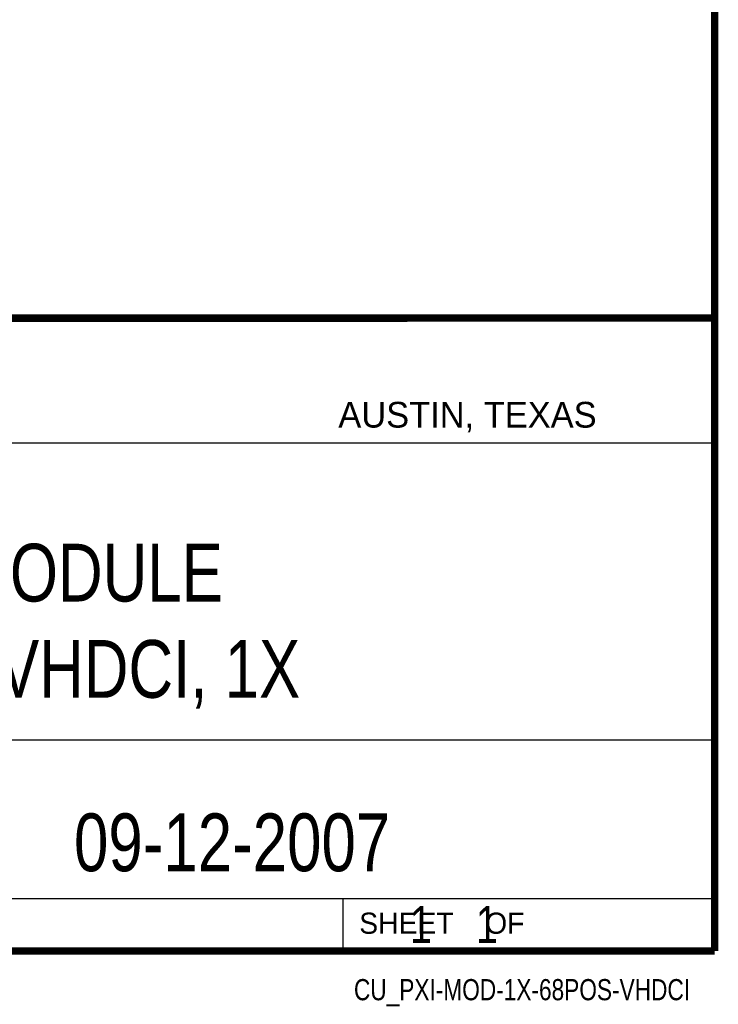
# Model space of a CAD drawing. Header units: inches. Extents: x 0.2 to 16.8, y 0.1 to 10.8.
# Tile 9 of 9: x 14.9 to 16.8, y 0.1 to 2.8. Entities that reach past the tile are written whole.
import ezdxf
from ezdxf.enums import TextEntityAlignment as Align

# ---------------------------------------------------------------- set-up
doc = ezdxf.new("R2010")
doc.units = ezdxf.units.IN
doc.header["$LTSCALE"] = 0.935
doc.header["$MEASUREMENT"] = 0
doc.layers.get('0').update_dxf_attribs({"linetype": 'CONTINUOUS'})
doc.styles.get("Standard").update_dxf_attribs({"font": 'txt', "width": 0.8})

msp = doc.modelspace()

# ---------------------------------------------------------------- linework, layer by layer
at = {"color": 2, "linetype": 'CONTINUOUS'}
for p, q in [((13.0652, 1.9695), (16.745, 1.9695)), ((16.745, 1.9695), (16.745, 0.2605)), ((13.0653, 1.6329), (16.75, 1.6329)), ((13.0652, 0.8295), (16.745, 0.8295)), ((13.0652, 0.4005), (16.745, 0.4005)), ((15.745, 0.4005), (15.745, 0.2605)), ((13.0652, 0.2605), (16.745, 0.2605)), ((15.7462, 0.2607), (16.7462, 0.2607)), ((15.7462, 0.2607), (15.7462, 0.2602)), ((15.7462, 0.2602), (16.7462, 0.2602)), ((16.7462, 0.2607), (16.7462, 0.2602))]:
    msp.add_line(p, q, dxfattribs=at)
at = {"color": 7, "linetype": 'CONTINUOUS', "const_width": 0.02}
for points in [[(16.75, 0.2586), (16.75, 10.7586)], [(11.4718, 1.9702), (16.75, 1.9707)], [(0.25, 0.2586), (16.75, 0.2586)]]:
    msp.add_lwpolyline(points, dxfattribs=at)

# ---------------------------------------------------------------- texts
at = {"color": 2, "linetype": 'CONTINUOUS'}
for s, height, p in [('AUSTIN, TEXAS', 0.069617, (15.7327, 1.6745)), ('SHEET    OF', 0.057262, (15.7892, 0.3052))]:
    msp.add_text(s, height=height, dxfattribs=at).set_placement(p)
at = {"color": 2, "linetype": 'CONTINUOUS', "width": 0.8}
msp.add_text('CU_PXI-MOD-1X-68POS-VHDCI', height=0.057262, dxfattribs=at).set_placement((16.6837, 0.1254), align=Align.RIGHT)
at = {"color": 7, "linetype": 'CONTINUOUS'}
for s, insert, char_height, width, attachment_point in [('PXI MODULE\\P68 POS VHDCI, 1X', (14.9051, 1.3603), 0.15625, 2, 2), ('09-12-2007 ', (15.4455, 0.6307), 0.15625, 1.375, 2), ('    1    1', (15.8075, 0.3805), 0.1, 0.8, 1)]:
    msp.add_mtext(s, dxfattribs=dict(at, insert=insert, char_height=char_height, width=width, attachment_point=attachment_point))

doc.saveas('drawing.dxf')
